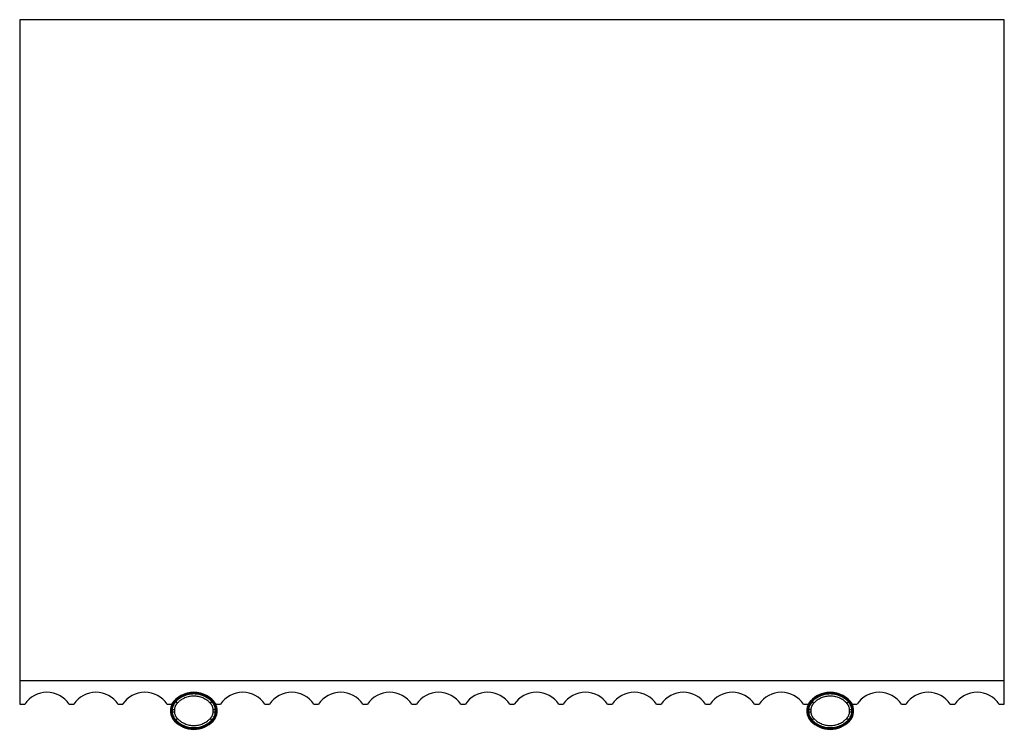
# Model space of a CAD drawing. Header units: inches. Extents: x 796.4 to 885, y 422.1 to 467.2.
# Tile 3 of 4: x 796.4 to 819.4, y 450.6 to 467.2. Entities that reach past the tile are written whole.
import ezdxf

# ---------------------------------------------------------------- set-up
doc = ezdxf.new("R2010")
doc.units = ezdxf.units.IN
doc.header["$MEASUREMENT"] = 0

# ---------------------------------------------------------------- blocks, each defined once
blk = doc.blocks.new('Murmur Nightstand_Top')
at = {"linetype": 'Continuous', "lineweight": 25}
for p, q in [((0, 0), (0, -16)), ((23, 0), (0, 0)), ((23, -16), (23, 0)), ((0, -15.446), (23, -15.446)), ((4.067, -15.744), (4.067, -15.724)), ((18.933, -15.744), (18.933, -15.724)), ((0, -16), (0.118, -16)), ((1.155, -16), (1.262, -16)), ((2.298, -16), (2.405, -16)), ((3.442, -16), (3.549, -16)), ((3.628, -15.932), (3.614, -15.919)), ((4.505, -15.932), (4.52, -15.919)), ((4.585, -16), (4.692, -16)), ((5.729, -16), (5.836, -16)), ((6.872, -16), (6.979, -16)), ((8.016, -16), (8.123, -16)), ((9.159, -16), (9.266, -16)), ((10.303, -16), (10.41, -16)), ((11.446, -16), (11.554, -16)), ((12.59, -16), (12.697, -16)), ((13.734, -16), (13.841, -16)), ((14.877, -16), (14.984, -16)), ((16.021, -16), (16.128, -16)), ((17.164, -16), (17.271, -16)), ((18.308, -16), (18.415, -16)), ((18.495, -15.932), (18.48, -15.919)), ((19.372, -15.932), (19.386, -15.919)), ((19.451, -16), (19.558, -16)), ((20.595, -16), (20.702, -16)), ((21.738, -16), (21.845, -16)), ((22.882, -16), (23, -16)), ((3.542, -16.13), (3.523, -16.129)), ((3.542, -16.185), (3.523, -16.186)), ((3.613, -16.134), (3.562, -16.132)), ((3.562, -16.183), (3.613, -16.181)), ((4.572, -16.132), (4.521, -16.134)), ((4.521, -16.181), (4.572, -16.183)), ((4.611, -16.129), (4.592, -16.13)), ((4.611, -16.186), (4.592, -16.185)), ((18.408, -16.13), (18.389, -16.129)), ((18.408, -16.185), (18.389, -16.186)), ((18.479, -16.134), (18.428, -16.132)), ((18.428, -16.183), (18.479, -16.181)), ((19.438, -16.132), (19.387, -16.134)), ((19.387, -16.181), (19.438, -16.183)), ((19.477, -16.129), (19.458, -16.13)), ((19.477, -16.186), (19.458, -16.185)), ((3.614, -16.396), (3.628, -16.383)), ((4.52, -16.396), (4.505, -16.383)), ((18.48, -16.396), (18.495, -16.383)), ((19.386, -16.396), (19.372, -16.383))]:
    blk.add_line(p, q, dxfattribs=at)
for centre, radius, start, end in [((0.636, -16.349), 0.625, 33.9905, 146.0095), ((1.78, -16.349), 0.625, 33.9905, 146.0095), ((2.923, -16.349), 0.625, 33.9905, 146.0095), ((4.067, -16.349), 0.625, 33.9905, 146.0095), ((4.067, -16.349), 0.605, 43.5807, 136.4193), ((5.21, -16.349), 0.625, 33.9905, 146.0095), ((6.354, -16.349), 0.625, 33.9905, 146.0095), ((7.498, -16.349), 0.625, 33.9905, 146.0095), ((8.641, -16.349), 0.625, 33.9905, 146.0095), ((9.785, -16.349), 0.625, 33.9905, 146.0095), ((10.928, -16.349), 0.625, 33.9905, 146.0095), ((12.072, -16.349), 0.625, 33.9905, 146.0095), ((13.215, -16.349), 0.625, 33.9905, 146.0095), ((14.359, -16.349), 0.625, 33.9905, 146.0095), ((15.502, -16.349), 0.625, 33.9905, 146.0095), ((16.646, -16.349), 0.625, 33.9905, 146.0095), ((17.79, -16.349), 0.625, 33.9905, 146.0095), ((18.933, -16.349), 0.625, 33.9905, 146.0095), ((18.933, -16.349), 0.605, 43.5807, 136.4193), ((20.077, -16.349), 0.625, 33.9905, 146.0095), ((21.22, -16.349), 0.625, 33.9905, 146.0095), ((22.364, -16.349), 0.625, 33.9905, 146.0095), ((3.857, -16.149), 0.335, 136.4193, 176.5743), ((3.857, -16.149), 0.315, 136.4193, 176.5743), ((7.086, -12.73), 4.711, 223.0449, 223.6683), ((1.049, -12.731), 4.71, 316.3325, 316.9561), ((4.277, -16.149), 0.315, 3.4257, 43.5807), ((4.277, -16.149), 0.335, 3.4257, 43.5807), ((18.723, -16.149), 0.335, 136.4193, 176.5743), ((18.723, -16.149), 0.315, 136.4193, 176.5743), ((21.952, -12.73), 4.711, 223.0449, 223.6683), ((15.915, -12.731), 4.71, 316.3325, 316.9561), ((19.143, -16.149), 0.315, 3.4257, 43.5807), ((19.143, -16.149), 0.335, 3.4257, 43.5807), ((3.994, -16.158), 0.472, 176.5743, 183.4257), ((3.857, -16.166), 0.335, 183.4257, 223.5807), ((3.994, -16.158), 0.453, 176.5743, 183.4257), ((3.857, -16.166), 0.315, 183.4257, 223.5807), ((4.277, -16.166), 0.315, 316.4193, 356.5743), ((4.277, -16.166), 0.335, 316.4193, 356.5743), ((4.14, -16.158), 0.453, 356.5743, 3.4257), ((4.14, -16.158), 0.472, 356.5743, 3.4257), ((18.86, -16.158), 0.472, 176.5743, 183.4257), ((18.723, -16.166), 0.335, 183.4257, 223.5807), ((18.86, -16.158), 0.453, 176.5743, 183.4257), ((18.723, -16.166), 0.315, 183.4257, 223.5807), ((19.143, -16.166), 0.315, 316.4193, 356.5743), ((19.143, -16.166), 0.335, 316.4193, 356.5743), ((19.006, -16.158), 0.453, 356.5743, 3.4257), ((19.006, -16.158), 0.472, 356.5743, 3.4257), ((4.067, -15.966), 0.625, 223.5807, 316.4193), ((4.067, -15.966), 0.605, 223.5807, 316.4193), ((7.086, -19.585), 4.711, 136.3319, 136.9554), ((1.049, -19.584), 4.71, 43.0439, 43.6675), ((18.933, -15.966), 0.625, 223.5807, 316.4193), ((18.933, -15.966), 0.605, 223.5807, 316.4193), ((21.952, -19.585), 4.711, 136.3319, 136.9554), ((15.915, -19.584), 4.71, 43.0439, 43.6675)]:
    blk.add_arc(centre, radius, start, end, dxfattribs=at)
for points, knots in [([(4.491, -15.946), (4.478, -15.931), (4.463, -15.918), (4.433, -15.892), (4.418, -15.88), (4.369, -15.846), (4.335, -15.827), (4.28, -15.804), (4.262, -15.797), (4.223, -15.785), (4.204, -15.78), (4.146, -15.768), (4.107, -15.764), (4.047, -15.764), (4.027, -15.765), (3.987, -15.769), (3.968, -15.772), (3.929, -15.78), (3.91, -15.785), (3.872, -15.797), (3.854, -15.804), (3.799, -15.827), (3.764, -15.846), (3.716, -15.88), (3.701, -15.892), (3.671, -15.918), (3.656, -15.932), (3.643, -15.946)], [0, 0, 0, 0, 0.0625, 0.0625, 0.125, 0.125, 0.25, 0.25, 0.3125, 0.3125, 0.375, 0.375, 0.5, 0.5, 0.5625, 0.5625, 0.625, 0.625, 0.6875, 0.6875, 0.75, 0.75, 0.875, 0.875, 0.9375, 0.9375, 1, 1, 1, 1]), ([(4.456, -15.983), (4.453, -15.98), (4.446, -15.973), (4.436, -15.963), (4.426, -15.954), (4.413, -15.942), (4.396, -15.927), (4.366, -15.905), (4.328, -15.881), (4.263, -15.849), (4.176, -15.821), (4.067, -15.81), (3.958, -15.822), (3.871, -15.849), (3.806, -15.881), (3.767, -15.905), (3.738, -15.927), (3.717, -15.944), (3.697, -15.963), (3.684, -15.976), (3.678, -15.983)], [0, 0, 0, 0, 0.016521, 0.032524, 0.048018, 0.063011, 0.094283, 0.125963, 0.188351, 0.250458, 0.375599, 0.499991, 0.624974, 0.749765, 0.811976, 0.874462, 0.905879, 0.936899, 0.967427, 1, 1, 1, 1]), ([(19.357, -15.946), (19.344, -15.931), (19.329, -15.918), (19.299, -15.892), (19.284, -15.88), (19.235, -15.846), (19.201, -15.827), (19.146, -15.804), (19.128, -15.797), (19.09, -15.785), (19.07, -15.78), (19.012, -15.768), (18.973, -15.764), (18.913, -15.764), (18.893, -15.765), (18.854, -15.769), (18.834, -15.772), (18.795, -15.78), (18.776, -15.785), (18.738, -15.797), (18.72, -15.804), (18.665, -15.827), (18.631, -15.846), (18.582, -15.88), (18.567, -15.892), (18.537, -15.918), (18.522, -15.932), (18.509, -15.946)], [0, 0, 0, 0, 0.0625, 0.0625, 0.125, 0.125, 0.25, 0.25, 0.3125, 0.3125, 0.375, 0.375, 0.5, 0.5, 0.5625, 0.5625, 0.625, 0.625, 0.6875, 0.6875, 0.75, 0.75, 0.875, 0.875, 0.9375, 0.9375, 1, 1, 1, 1]), ([(19.322, -15.983), (19.319, -15.98), (19.312, -15.973), (19.302, -15.963), (19.293, -15.954), (19.279, -15.942), (19.262, -15.927), (19.233, -15.905), (19.194, -15.881), (19.129, -15.849), (19.042, -15.821), (18.933, -15.81), (18.824, -15.822), (18.737, -15.849), (18.672, -15.881), (18.633, -15.905), (18.604, -15.927), (18.583, -15.944), (18.563, -15.963), (18.551, -15.976), (18.544, -15.983)], [0, 0, 0, 0, 0.0165207, 0.0325239, 0.0480177, 0.063011, 0.0942827, 0.1259633, 0.188351, 0.2504582, 0.3755992, 0.4999908, 0.6249738, 0.749765, 0.8119756, 0.8744621, 0.905879, 0.9368995, 0.9674267, 1, 1, 1, 1]), ([(3.643, -15.946), (3.631, -15.958), (3.62, -15.972), (3.601, -16.001), (3.593, -16.016), (3.579, -16.048), (3.573, -16.064), (3.565, -16.097), (3.563, -16.115), (3.562, -16.132)], [0, 0, 0, 0, 0.25, 0.25, 0.5, 0.5, 0.75, 0.75, 1, 1, 1, 1]), ([(3.678, -15.983), (3.676, -15.985), (3.672, -15.989), (3.667, -15.995), (3.662, -16.002), (3.657, -16.009), (3.65, -16.019), (3.641, -16.034), (3.632, -16.053), (3.625, -16.072), (3.62, -16.09), (3.616, -16.106), (3.614, -16.12), (3.614, -16.129), (3.613, -16.134)], [0, 0, 0, 0, 0.049229, 0.098826, 0.148859, 0.199399, 0.250511, 0.375137, 0.500343, 0.625379, 0.74947, 0.833463, 0.916872, 1, 1, 1, 1]), ([(4.521, -16.134), (4.52, -16.131), (4.52, -16.126), (4.519, -16.117), (4.518, -16.109), (4.516, -16.101), (4.514, -16.089), (4.509, -16.072), (4.502, -16.053), (4.493, -16.034), (4.483, -16.018), (4.474, -16.004), (4.465, -15.993), (4.459, -15.986), (4.456, -15.983)], [0, 0, 0, 0, 0.049821, 0.099701, 0.149706, 0.199901, 0.250352, 0.37457, 0.499757, 0.624845, 0.749378, 0.834275, 0.917709, 1, 1, 1, 1]), ([(4.572, -16.132), (4.571, -16.114), (4.568, -16.097), (4.56, -16.064), (4.555, -16.048), (4.541, -16.016), (4.533, -16.001), (4.514, -15.972), (4.503, -15.958), (4.491, -15.946)], [0, 0, 0, 0, 0.25, 0.25, 0.5, 0.5, 0.75, 0.75, 1, 1, 1, 1]), ([(18.509, -15.946), (18.497, -15.958), (18.486, -15.972), (18.467, -16.001), (18.459, -16.016), (18.445, -16.048), (18.44, -16.064), (18.432, -16.097), (18.429, -16.115), (18.428, -16.132)], [0, 0, 0, 0, 0.25, 0.25, 0.5, 0.5, 0.75, 0.75, 1, 1, 1, 1]), ([(18.544, -15.983), (18.542, -15.985), (18.538, -15.989), (18.533, -15.995), (18.528, -16.002), (18.523, -16.009), (18.516, -16.019), (18.507, -16.034), (18.498, -16.053), (18.491, -16.072), (18.486, -16.09), (18.482, -16.106), (18.48, -16.12), (18.48, -16.129), (18.479, -16.134)], [0, 0, 0, 0, 0.049229, 0.098826, 0.148859, 0.199399, 0.250511, 0.375137, 0.500343, 0.625379, 0.74947, 0.833463, 0.916872, 1, 1, 1, 1]), ([(19.387, -16.134), (19.387, -16.131), (19.386, -16.126), (19.385, -16.117), (19.384, -16.109), (19.383, -16.101), (19.38, -16.089), (19.375, -16.072), (19.368, -16.053), (19.359, -16.034), (19.349, -16.018), (19.34, -16.004), (19.331, -15.993), (19.325, -15.986), (19.322, -15.983)], [0, 0, 0, 0, 0.049821, 0.099701, 0.149706, 0.199901, 0.250352, 0.37457, 0.499757, 0.624845, 0.749378, 0.834275, 0.917709, 1, 1, 1, 1]), ([(19.438, -16.132), (19.437, -16.114), (19.435, -16.097), (19.427, -16.064), (19.421, -16.048), (19.407, -16.016), (19.399, -16.001), (19.38, -15.972), (19.369, -15.958), (19.357, -15.946)], [0, 0, 0, 0, 0.25, 0.25, 0.5, 0.5, 0.75, 0.75, 1, 1, 1, 1]), ([(3.562, -16.183), (3.563, -16.201), (3.565, -16.218), (3.573, -16.251), (3.579, -16.267), (3.593, -16.299), (3.601, -16.314), (3.62, -16.343), (3.631, -16.357), (3.643, -16.369)], [0, 0, 0, 0, 0.25, 0.25, 0.5, 0.5, 0.75, 0.75, 1, 1, 1, 1]), ([(3.613, -16.134), (3.613, -16.138), (3.613, -16.146), (3.613, -16.158), (3.613, -16.169), (3.613, -16.177), (3.613, -16.181)], [0, 0, 0, 0, 0.250088, 0.5, 0.749911, 1, 1, 1, 1]), ([(3.613, -16.181), (3.613, -16.184), (3.614, -16.189), (3.615, -16.198), (3.616, -16.206), (3.617, -16.214), (3.62, -16.226), (3.625, -16.243), (3.632, -16.262), (3.641, -16.281), (3.651, -16.297), (3.66, -16.311), (3.669, -16.322), (3.675, -16.329), (3.678, -16.332)], [0, 0, 0, 0, 0.049822, 0.099702, 0.149706, 0.199901, 0.250352, 0.374569, 0.499757, 0.624845, 0.749378, 0.834275, 0.91771, 1, 1, 1, 1]), ([(4.456, -16.332), (4.458, -16.33), (4.462, -16.326), (4.467, -16.32), (4.472, -16.313), (4.477, -16.306), (4.484, -16.296), (4.493, -16.281), (4.502, -16.262), (4.509, -16.243), (4.514, -16.225), (4.518, -16.209), (4.52, -16.195), (4.52, -16.186), (4.521, -16.181)], [0, 0, 0, 0, 0.049231, 0.098827, 0.148861, 0.1994, 0.250511, 0.375136, 0.500343, 0.625378, 0.74947, 0.833463, 0.916872, 1, 1, 1, 1]), ([(4.491, -16.369), (4.503, -16.357), (4.514, -16.343), (4.533, -16.314), (4.541, -16.299), (4.555, -16.267), (4.56, -16.251), (4.568, -16.218), (4.571, -16.2), (4.572, -16.183)], [0, 0, 0, 0, 0.25, 0.25, 0.5, 0.5, 0.75, 0.75, 1, 1, 1, 1]), ([(4.521, -16.181), (4.521, -16.177), (4.521, -16.169), (4.521, -16.158), (4.521, -16.146), (4.521, -16.138), (4.521, -16.134)], [0, 0, 0, 0, 0.2500887, 0.5000001, 0.7499114, 1, 1, 1, 1]), ([(18.428, -16.183), (18.429, -16.201), (18.432, -16.218), (18.44, -16.251), (18.445, -16.267), (18.459, -16.299), (18.467, -16.314), (18.486, -16.343), (18.497, -16.357), (18.509, -16.369)], [0, 0, 0, 0, 0.25, 0.25, 0.5, 0.5, 0.75, 0.75, 1, 1, 1, 1]), ([(18.479, -16.134), (18.479, -16.138), (18.479, -16.146), (18.479, -16.158), (18.479, -16.169), (18.479, -16.177), (18.479, -16.181)], [0, 0, 0, 0, 0.250088, 0.5, 0.749911, 1, 1, 1, 1]), ([(18.479, -16.181), (18.48, -16.184), (18.48, -16.189), (18.481, -16.198), (18.482, -16.206), (18.484, -16.214), (18.486, -16.226), (18.491, -16.243), (18.498, -16.262), (18.507, -16.281), (18.517, -16.297), (18.526, -16.311), (18.535, -16.322), (18.541, -16.329), (18.544, -16.332)], [0, 0, 0, 0, 0.049822, 0.099702, 0.149706, 0.199901, 0.250352, 0.374569, 0.499757, 0.624845, 0.749378, 0.834275, 0.91771, 1, 1, 1, 1]), ([(19.322, -16.332), (19.324, -16.33), (19.328, -16.326), (19.333, -16.32), (19.338, -16.313), (19.343, -16.306), (19.35, -16.296), (19.359, -16.281), (19.368, -16.262), (19.375, -16.243), (19.38, -16.225), (19.384, -16.209), (19.386, -16.195), (19.386, -16.186), (19.387, -16.181)], [0, 0, 0, 0, 0.0492306, 0.0988274, 0.148861, 0.1994, 0.2505111, 0.3751363, 0.5003428, 0.625378, 0.7494697, 0.8334635, 0.9168721, 1, 1, 1, 1]), ([(19.357, -16.369), (19.369, -16.357), (19.38, -16.343), (19.399, -16.314), (19.407, -16.299), (19.421, -16.267), (19.427, -16.251), (19.435, -16.218), (19.437, -16.2), (19.438, -16.183)], [0, 0, 0, 0, 0.25, 0.25, 0.5, 0.5, 0.75, 0.75, 1, 1, 1, 1]), ([(19.387, -16.181), (19.387, -16.177), (19.387, -16.169), (19.387, -16.158), (19.387, -16.146), (19.387, -16.138), (19.387, -16.134)], [0, 0, 0, 0, 0.250089, 0.5, 0.749911, 1, 1, 1, 1]), ([(3.643, -16.369), (3.656, -16.384), (3.671, -16.397), (3.701, -16.423), (3.716, -16.435), (3.765, -16.469), (3.799, -16.488), (3.854, -16.511), (3.872, -16.518), (3.91, -16.53), (3.93, -16.535), (3.988, -16.547), (4.027, -16.551), (4.087, -16.551), (4.107, -16.55), (4.146, -16.546), (4.166, -16.543), (4.205, -16.535), (4.224, -16.53), (4.262, -16.518), (4.28, -16.511), (4.335, -16.488), (4.369, -16.469), (4.418, -16.435), (4.433, -16.423), (4.463, -16.397), (4.478, -16.384), (4.491, -16.369)], [0, 0, 0, 0, 0.0625, 0.0625, 0.125, 0.125, 0.25, 0.25, 0.3125, 0.3125, 0.375, 0.375, 0.5, 0.5, 0.5625, 0.5625, 0.625, 0.625, 0.6875, 0.6875, 0.75, 0.75, 0.875, 0.875, 0.9375, 0.9375, 1, 1, 1, 1]), ([(3.678, -16.332), (3.681, -16.335), (3.688, -16.342), (3.698, -16.352), (3.707, -16.361), (3.721, -16.373), (3.738, -16.388), (3.767, -16.41), (3.806, -16.434), (3.871, -16.466), (3.958, -16.494), (4.067, -16.505), (4.176, -16.494), (4.263, -16.466), (4.328, -16.434), (4.367, -16.41), (4.396, -16.388), (4.417, -16.371), (4.437, -16.352), (4.449, -16.339), (4.456, -16.332)], [0, 0, 0, 0, 0.016521, 0.032524, 0.048018, 0.063011, 0.094283, 0.125964, 0.188349, 0.25046, 0.375601, 0.499992, 0.624975, 0.749766, 0.811973, 0.874464, 0.905881, 0.9369, 0.967427, 1, 1, 1, 1]), ([(18.509, -16.369), (18.522, -16.384), (18.537, -16.397), (18.567, -16.423), (18.582, -16.435), (18.631, -16.469), (18.665, -16.488), (18.72, -16.511), (18.738, -16.518), (18.777, -16.53), (18.796, -16.535), (18.854, -16.547), (18.893, -16.551), (18.953, -16.551), (18.973, -16.55), (19.013, -16.546), (19.032, -16.543), (19.071, -16.535), (19.09, -16.53), (19.128, -16.518), (19.146, -16.511), (19.201, -16.488), (19.236, -16.469), (19.284, -16.435), (19.299, -16.423), (19.329, -16.397), (19.344, -16.384), (19.357, -16.369)], [0, 0, 0, 0, 0.0625, 0.0625, 0.125, 0.125, 0.25, 0.25, 0.3125, 0.3125, 0.375, 0.375, 0.5, 0.5, 0.5625, 0.5625, 0.625, 0.625, 0.6875, 0.6875, 0.75, 0.75, 0.875, 0.875, 0.9375, 0.9375, 1, 1, 1, 1]), ([(18.544, -16.332), (18.547, -16.335), (18.554, -16.342), (18.564, -16.352), (18.574, -16.361), (18.587, -16.373), (18.604, -16.388), (18.634, -16.41), (18.672, -16.434), (18.737, -16.466), (18.824, -16.494), (18.933, -16.505), (19.042, -16.494), (19.129, -16.466), (19.194, -16.434), (19.233, -16.41), (19.262, -16.388), (19.283, -16.371), (19.303, -16.352), (19.316, -16.339), (19.322, -16.332)], [0, 0, 0, 0, 0.016521, 0.032524, 0.048018, 0.063011, 0.094283, 0.125964, 0.188349, 0.25046, 0.375601, 0.499992, 0.624975, 0.749766, 0.811973, 0.874464, 0.905881, 0.9369, 0.967427, 1, 1, 1, 1])]:
    blk.add_open_spline(points, degree=3, knots=knots, dxfattribs=at)
for points in [[(3.562, -16.132), (3.561, -16.149), (3.561, -16.166), (3.562, -16.183)], [(4.572, -16.183), (4.573, -16.166), (4.573, -16.149), (4.572, -16.132)], [(18.428, -16.132), (18.427, -16.149), (18.427, -16.166), (18.428, -16.183)], [(19.438, -16.183), (19.439, -16.166), (19.439, -16.149), (19.438, -16.132)]]:
    blk.add_open_spline(points, degree=3, dxfattribs=at)

msp = doc.modelspace()

# ---------------------------------------------------------------- block references
msp.add_blockref('Murmur Nightstand_Top', (796.44, 467.165))

doc.saveas('drawing.dxf')
